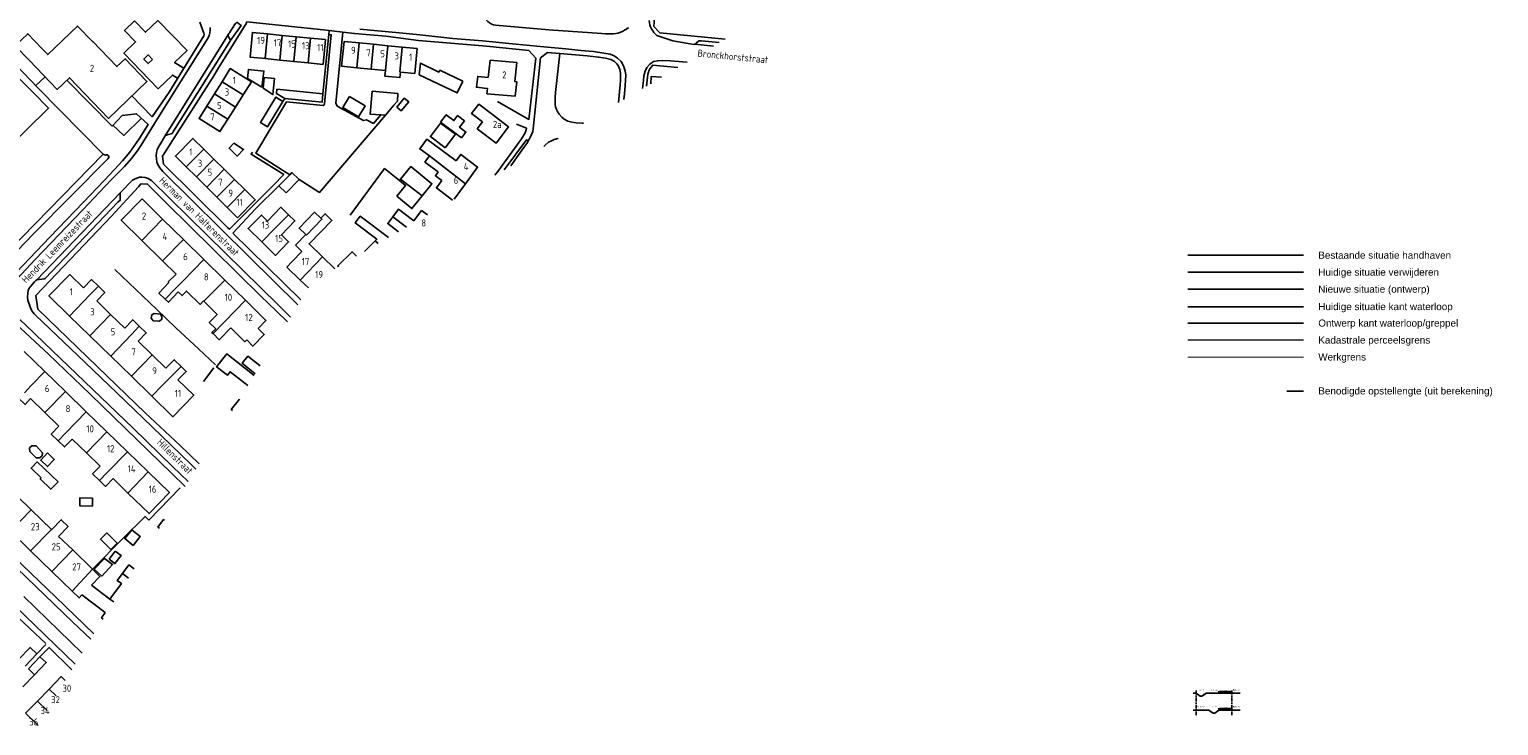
# Model space of a CAD drawing. Header units: metres. Extents: x 233874 to 239264, y 443832 to 448222.
# Tile 25 of 198: x 235714 to 236233, y 444380 to 444626. Entities that reach past the tile are written whole.
import ezdxf

# ---------------------------------------------------------------- set-up
doc = ezdxf.new("R2010")
doc.units = ezdxf.units.M
doc.header["$MEASUREMENT"] = 0
doc.linetypes.add('PHANTOM', pattern=[2.5, 1.25, -0.25, 0.25, -0.25, 0.25, -0.25])
doc.linetypes.add('PHANTOM2', pattern=[1.25, 0.625, -0.125, 0.125, -0.125, 0.125, -0.125])
for name, color, linetype in [('BIJGEBOUW', 4, 'Continuous'), ('DAKRAND', 4, 'Continuous'), ('DAKRAND-BYG', 4, 'Continuous'), ('Goud-01kl-asfalt', 252, 'Continuous'), ('Goud-ontwerp', 2, 'Continuous'), ('Goud-ontwerp-water', 131, 'Continuous'), ('Goud-opstellengtesdef', 30, 'Continuous'), ('Goud-werkgrens', 210, 'PHANTOM'), ('HEG', 253, 'Continuous'), ('HOOFDGEBOUW', 4, 'Continuous'), ('HUISNUMMER', 253, 'Continuous'), ('INSTEEKSLOOT', 153, 'Continuous'), ('KANTVERH', 253, 'Continuous'), ('KANTWATER', 153, 'Continuous'), ('OVLIJNOBJ', 253, 'Continuous'), ('RASTER', 253, 'Continuous'), ('STRAATNAAM', 253, 'Continuous'), ('TUSSENMUUR', 253, 'Continuous')]:
    doc.layers.add(name, color=color, linetype=linetype)
doc.layers.add('G01 kadestrale perceelsgrens', color=73, linetype='Continuous', lineweight=0)
doc.layers.add('Goud-01kl-fietspad', color=7, linetype='Continuous', true_color=0xdc8c8c)
doc.layers.add('Goud-01kl-groenopenb', color=7, linetype='Continuous', true_color=0xb8db94)
doc.styles.add('arial', font='arial.ttf')
doc.styles.get("Standard").update_dxf_attribs({"font": 'iso.shx'})
doc.dimstyles.new('D200', dxfattribs={"dimtxt": 0.36, "dimasz": 0.2, "dimexe": 0, "dimexo": 0, "dimgap": 0.18, "dimtad": 1, "dimtoh": 1, "dimzin": 0, "dimdsep": 46, "dimtxsty": 'Standard', "dimblk1": 'DIMBLK', "dimblk2": 'DIMBLK', "dimsah": 1, "dimcen": 0.09, "dimse1": 1, "dimse2": 1, "dimclrd": 1, "dimclre": 1, "dimclrt": 7, "dimadec": 0, "dimazin": 0, "dimtfac": 1, "dimtix": 1, "dimtmove": 2, "dimatfit": 3, "dimldrblk": 'DIMBLK', "dimfxl": 1, "dimtolj": 1, "dimtzin": 0, "dimarcsym": 0})

# ---------------------------------------------------------------- blocks, each defined once
blk = doc.blocks.new('DIMBLK')
at = {"color": 1}
blk.add_line((0, -0.8), (0, 0.8), dxfattribs=at)
blk.add_solid([(0, 0), (-2, 0.5), (-2, -0.5)], dxfattribs=at)
blk = doc.blocks.new('*D47')
at = {"layer": 'Defpoints', "color": 0, "linetype": 'Continuous', "transparency": 16777216}
for p in [(236134.46, 444391.74), (236134.46, 444391.16), (236138.96, 444391.16)]:
    blk.add_point(p, dxfattribs=at)
at = {"layer": 'Goud-ontwerp', "color": 1, "linetype": 'Continuous', "lineweight": -2, "transparency": 16777216}
blk.add_line((236138.76, 444391.74), (236134.66, 444391.74), dxfattribs=at)
at = {"layer": 'Goud-ontwerp', "color": 1, "linetype": 'Continuous', "lineweight": -2, "transparency": 16777216, "xscale": 0.2, "yscale": 0.2, "zscale": 0.2, "rotation": 180}
blk.add_blockref('DIMBLK', (236134.46, 444391.74), dxfattribs=at)
at = {"layer": 'Goud-ontwerp', "color": 1, "linetype": 'Continuous', "lineweight": -2, "transparency": 16777216, "xscale": 0.2, "yscale": 0.2, "zscale": 0.2}
blk.add_blockref('DIMBLK', (236138.96, 444391.74), dxfattribs=at)
at = {"layer": 'Goud-ontwerp', "color": 7, "linetype": 'Continuous', "transparency": 16777216, "insert": (236136.71, 444392.1), "char_height": 0.36, "attachment_point": 5}
blk.add_mtext('\\A1;4.50', dxfattribs=at)
blk = doc.blocks.new('*D48')
at = {"layer": 'Defpoints', "color": 0, "linetype": 'Continuous', "transparency": 16777216}
for p in [(236134.46, 444385.74), (236134.46, 444385.16), (236138.96, 444385.16)]:
    blk.add_point(p, dxfattribs=at)
at = {"layer": 'Goud-ontwerp', "color": 1, "linetype": 'Continuous', "lineweight": -2, "transparency": 16777216}
blk.add_line((236138.76, 444385.74), (236134.66, 444385.74), dxfattribs=at)
at = {"layer": 'Goud-ontwerp', "color": 1, "linetype": 'Continuous', "lineweight": -2, "transparency": 16777216, "xscale": 0.2, "yscale": 0.2, "zscale": 0.2, "rotation": 180}
blk.add_blockref('DIMBLK', (236134.46, 444385.74), dxfattribs=at)
at = {"layer": 'Goud-ontwerp', "color": 1, "linetype": 'Continuous', "lineweight": -2, "transparency": 16777216, "xscale": 0.2, "yscale": 0.2, "zscale": 0.2}
blk.add_blockref('DIMBLK', (236138.96, 444385.74), dxfattribs=at)
at = {"layer": 'Goud-ontwerp', "color": 7, "linetype": 'Continuous', "transparency": 16777216, "insert": (236136.71, 444386.1), "char_height": 0.36, "attachment_point": 5}
blk.add_mtext('\\A1;4.50', dxfattribs=at)

msp = doc.modelspace()

# ---------------------------------------------------------------- linework, layer by layer
at = {"layer": 'BIJGEBOUW'}
msp.add_line((235712.05, 444400.79), (235716.22, 444405.1), dxfattribs=at)
for points in [[(235803.89, 444601.58), (235800.96, 444603.29), (235801.12, 444604.83), (235817.42, 444603.23)], [(235803.27, 444600.52), (235797.85, 444591.52), (235795.35, 444593.03), (235800.77, 444602.02), (235803.27, 444600.52)], [(235803.89, 444601.58), (235803.97, 444601.53), (235817.12, 444600.24), (235817.42, 444603.23)], [(235826.76, 444602.3), (235824.41, 444598.36), (235830, 444595.03), (235832.34, 444598.97), (235826.76, 444602.3)], [(235716.22, 444405.1), (235713.81, 444407.38), (235709.68, 444403.12)]]:
    msp.add_lwpolyline(points, dxfattribs=at)
at = {"layer": 'DAKRAND'}
for p, q in [((235807.67, 444549.63), (235811.32, 444553.41)), ((235832.16, 444547.42), (235835.92, 444551.16)), ((235817.31, 444545.49), (235821.62, 444541.31)), ((235735.49, 444429.41), (235742.03, 444424.5)), ((235732.11, 444425.93), (235740.41, 444419.7))]:
    msp.add_line(p, q, dxfattribs=at)
for points in [[(235717.98, 444619.22), (235712.96, 444624.44), (235708.56, 444620.22), (235713.58, 444614.99)], [(235839.5, 444611.41), (235839.28, 444609.49), (235844.65, 444608.95), (235844.83, 444610.87)], [(235875.91, 444608.94), (235872.17, 444609.37), (235871.73, 444605.5), (235875.45, 444605.07)], [(235876.43, 444596.61), (235872.59, 444599.55), (235870.04, 444596.22), (235873.88, 444593.28)], [(235855.08, 444581.23), (235851.67, 444583.71), (235854.14, 444587.1), (235864.56, 444579.5)], [(235859.48, 444572.53), (235857.2, 444574.19), (235858.19, 444575.55)], [(235805.24, 444560.44), (235802.56, 444563.07), (235797.78, 444558.19)], [(235849.57, 444558.26), (235844.12, 444562.34), (235842.12, 444559.66)], [(235802.7, 444553.37), (235807.48, 444558.25), (235805.24, 444560.44)], [(235811.32, 444553.41), (235809, 444555.66), (235814.48, 444561.32), (235816.65, 444559.21)], [(235816.65, 444559.21), (235818.17, 444560.78), (235820.58, 444558.44), (235812.53, 444550.12), (235817.31, 444545.49)], [(235835.92, 444551.16), (235836.53, 444551.76), (235828.83, 444557.53), (235830.6, 444559.91), (235840.67, 444552.36)], [(235842.12, 444559.66), (235840.33, 444557.28), (235844.17, 444554.4)], [(235822.9, 444542.05), (235822.63, 444542.33), (235827.7, 444547.35), (235829.28, 444545.76)], [(235737.98, 444535.14), (235735.55, 444537.5), (235732.67, 444534.54)], [(235761.6, 444530.54), (235759.38, 444532.69), (235762.91, 444536.41)], [(235762.91, 444536.41), (235762.68, 444536.64), (235765.44, 444539.45)], [(235737.36, 444529.98), (235740.23, 444532.94), (235737.98, 444535.14)], [(235766.18, 444533.2), (235762.71, 444529.47), (235761.6, 444530.54)], [(235775.13, 444529.95), (235773.93, 444528.73), (235769.15, 444533.42), (235767.58, 444531.82), (235766.18, 444533.2)], [(235752.43, 444521), (235750.09, 444523.27), (235747.26, 444520.36)], [(235752.06, 444515.69), (235754.89, 444518.61), (235752.43, 444521)], [(235778.54, 444518.38), (235778.14, 444518.77), (235779.46, 444520.12), (235777.21, 444522.32), (235780.01, 444525.16)], [(235784.86, 444520.4), (235780.75, 444516.21), (235778.54, 444518.38)], [(235790.43, 444516.14), (235792.61, 444513.99), (235796.64, 444518.1), (235794.46, 444520.24)], [(235795.2, 444507.01), (235790.85, 444510.38), (235788.86, 444507.88), (235793.46, 444504.21)], [(235767.22, 444506.77), (235764.78, 444509.14), (235761.87, 444506.15)], [(235766.11, 444502.03), (235769.02, 444505.02), (235767.22, 444506.77)], [(235713.94, 444495.39), (235712.04, 444493.35), (235709.8, 444495.42)], [(235723.69, 444480.5), (235721.26, 444482.86), (235723.98, 444485.66)], [(235728.69, 444481.09), (235725.97, 444478.29), (235723.69, 444480.5)], [(235738.31, 444466.47), (235735.91, 444468.79), (235738.56, 444471.53)], [(235743.16, 444467.08), (235740.5, 444464.34), (235738.31, 444466.47)], [(235761.33, 444452.4), (235761.03, 444452.62), (235759.03, 444449.97), (235759.57, 444449.56)], [(235723.9, 444446.68), (235727.26, 444450.14), (235724.81, 444452.52), (235721.45, 444449.06)], [(235742.03, 444424.5), (235746.12, 444429.94), (235744.59, 444431.09), (235746.46, 444433.59)], [(235746.46, 444433.59), (235748.74, 444436.55), (235750.64, 444435.14)]]:
    msp.add_lwpolyline(points, dxfattribs=at)
at = {"layer": 'DAKRAND-BYG'}
for p, q in [((235839.59, 444595.59), (235837.88, 444595.71)), ((235804.41, 444568.17), (235808.98, 444572.84)), ((235844.48, 444572.53), (235844.83, 444572.97)), ((235735.92, 444460.15), (235735.83, 444457.38)), ((235741.79, 444438.55), (235743.95, 444441.46))]:
    msp.add_line(p, q, dxfattribs=at)
for points in [[(235866.91, 444607.66), (235864.92, 444603.5), (235851.52, 444609.92), (235851.88, 444614.04), (235858.46, 444610.88), (235858.79, 444611.55), (235866.91, 444607.66)], [(235795.8, 444605.54), (235790.75, 444608.59), (235791.05, 444611.83), (235796.55, 444611.24), (235795.8, 444605.54)], [(235796.32, 444605.14), (235796.62, 444608.91), (235800.23, 444608.56), (235799.7, 444602.95), (235796.32, 444605.14)], [(235839.59, 444595.59), (235842.48, 444599.16), (235843.76, 444600.54), (235843.94, 444603.27), (235834.85, 444604.09), (235834.14, 444595.97), (235837.88, 444595.71)], [(235843.58, 444598.53), (235846.21, 444601.64), (235847.77, 444600.32), (235845.13, 444597.22), (235843.58, 444598.53)], [(235866.41, 444587.59), (235859.06, 444593.22), (235861.05, 444595.82), (235863.76, 444593.75), (235865.08, 444595.47), (235867.48, 444593.63), (235865.74, 444591.35), (235867.98, 444589.64), (235866.41, 444587.59)], [(235860.69, 444584.08), (235855.42, 444588.05), (235859.05, 444592.86), (235864.32, 444588.89), (235860.69, 444584.08)], [(235785.93, 444585.78), (235789.31, 444583.51), (235787.12, 444581.19), (235784.2, 444583.95), (235785.93, 444585.78)], [(235844.83, 444572.97), (235848.47, 444577.47), (235855.99, 444571.4), (235852.56, 444567.15)], [(235805.66, 444574.57), (235801.85, 444570.67), (235804.41, 444568.17)], [(235808.98, 444572.84), (235806.42, 444575.35), (235805.66, 444574.57)], [(235843.54, 444566.96), (235846.63, 444570.79), (235844.48, 444572.53)], [(235852.56, 444567.15), (235848.91, 444562.63), (235843.54, 444566.96)], [(235757.34, 444522.96), (235756.64, 444523.81), (235756.84, 444525.07), (235757.69, 444525.49), (235759.9, 444525.21)], [(235759.9, 444525.21), (235760.45, 444524.46), (235760.37, 444523.44), (235759.54, 444522.73), (235757.34, 444522.96)], [(235790.84, 444499.99), (235784.57, 444504.9), (235783.6, 444503.66), (235779.81, 444506.64), (235783.37, 444511.18), (235793.07, 444503.58)], [(235715.92, 444478.73), (235714.4, 444478.64), (235713.63, 444477.93), (235713.66, 444476.73)], [(235713.66, 444476.73), (235715.92, 444474.43), (235717.3, 444474.41), (235718.1, 444475.19), (235718.13, 444476.27), (235715.92, 444478.73)], [(235719.95, 444476.17), (235722.36, 444473.89), (235719.95, 444471.35), (235717.54, 444473.62), (235719.95, 444476.17)], [(235716.33, 444473.04), (235723.67, 444465.99), (235721.11, 444463.34), (235717.32, 444466.99), (235717.68, 444467.36), (235714.14, 444470.76), (235716.33, 444473.04)], [(235735.83, 444457.38), (235731.34, 444457.52), (235731.43, 444460.3), (235735.92, 444460.15)], [(235742.36, 444441.97), (235738.7, 444445.65), (235740.97, 444447.9), (235744.62, 444444.22), (235742.36, 444441.97)], [(235749.8, 444448.97), (235747.31, 444445.87), (235750.3, 444443.48)], [(235750.3, 444443.48), (235752.78, 444446.58), (235749.8, 444448.97)], [(235736.52, 444435.03), (235740.08, 444438.89), (235742.99, 444436.77), (235739.13, 444432.62), (235736.52, 444435.03)], [(235743.95, 444441.46), (235745.99, 444439.94), (235743.83, 444437.03), (235741.79, 444438.55)]]:
    msp.add_lwpolyline(points, dxfattribs=at)
at = {"layer": 'G01 kadestrale perceelsgrens', "linetype": 'Continuous'}
msp.add_line((236164.434, 444516.072), (236123.444, 444516.072), dxfattribs=at)
at = {"layer": 'Goud-01kl-asfalt', "linetype": 'Continuous', "const_width": 0.3}
for points in [[(236141.958, 444391.012), (236138.458, 444391.012)], [(236141.958, 444385.012), (236138.458, 444385.012)]]:
    msp.add_lwpolyline(points, dxfattribs=at)
at = {"layer": 'Goud-01kl-fietspad', "linetype": 'Continuous', "const_width": 0.3}
for points in [[(236134.458, 444391.012), (236130.958, 444391.012)], [(236129.858, 444385.012), (236126.358, 444385.012)]]:
    msp.add_lwpolyline(points, dxfattribs=at)
at = {"layer": 'Goud-01kl-groenopenb', "linetype": 'Continuous'}
msp.add_line((236126.358, 444385.162), (236125.358, 444385.162), dxfattribs=at)
at = {"layer": 'Goud-01kl-groenopenb', "linetype": 'Continuous', "const_width": 0.3}
for points in [[(236130.958, 444391.012), (236130.004, 444391.012), (236128.504, 444390.012), (236127.813, 444390.012), (236126.313, 444391.012), (236125.358, 444391.012)], [(236138.458, 444391.012), (236134.458, 444391.012)], [(236126.358, 444385.012), (236125.358, 444385.012)], [(236135.458, 444385.012), (236134.504, 444385.012), (236133.004, 444384.012), (236132.313, 444384.012), (236130.813, 444385.012), (236129.858, 444385.012)], [(236138.458, 444385.012), (236134.458, 444385.012)]]:
    msp.add_lwpolyline(points, dxfattribs=at)
at = {"layer": 'Goud-01kl-groenopenb', "linetype": 'Continuous'}
for points in [[(236130.958, 444391.162), (236129.958, 444391.162), (236128.458, 444390.162), (236127.858, 444390.162), (236126.358, 444391.162), (236125.358, 444391.162)], [(236138.458, 444391.162), (236134.458, 444391.162)], [(236135.458, 444385.162), (236134.458, 444385.162), (236132.958, 444384.162), (236132.358, 444384.162), (236130.858, 444385.162), (236129.858, 444385.162)], [(236138.458, 444385.162), (236134.458, 444385.162)]]:
    msp.add_lwpolyline(points, dxfattribs=at)
at = {"layer": 'Goud-ontwerp', "linetype": 'Continuous'}
for p, q in [((236164.434, 444534.072), (236123.444, 444534.072)), ((236141.958, 444391.162), (236138.458, 444391.162)), ((236138.958, 444391.262), (236138.808, 444391.262)), ((236141.958, 444385.162), (236138.458, 444385.162)), ((236138.958, 444385.262), (236138.808, 444385.262))]:
    msp.add_line(p, q, dxfattribs=at)
at = {"layer": 'Goud-ontwerp', "linetype": 'PHANTOM2', "ltscale": 2}
for p, q in [((236126.358, 444383.383), (236126.358, 444392.162)), ((236138.958, 444383.383), (236138.958, 444392.162))]:
    msp.add_line(p, q, dxfattribs=at)
at = {"layer": 'Goud-ontwerp', "linetype": 'Continuous'}
for points in [[(236134.458, 444391.162), (236130.958, 444391.162)], [(236129.858, 444385.162), (236126.358, 444385.162)]]:
    msp.add_lwpolyline(points, dxfattribs=at)
at = {"layer": 'Goud-ontwerp-water', "linetype": 'Continuous'}
msp.add_line((236164.434, 444522.072), (236123.444, 444522.072), dxfattribs=at)
at = {"layer": 'Goud-opstellengtesdef', "linetype": 'Continuous'}
msp.add_line((236164.434, 444498.072), (236158.434, 444498.072), dxfattribs=at)
at = {"layer": 'Goud-werkgrens', "ltscale": 3, "const_width": 0.3, "flags": 128}
msp.add_lwpolyline([(236164.434, 444510.072), (236123.444, 444510.072)], dxfattribs=at)
at = {"layer": 'HEG'}
for p, q in [((235785.49, 444553.91), (235793.65, 444562.63)), ((235775.14, 444501.45), (235778.76, 444506.29))]:
    msp.add_line(p, q, dxfattribs=at)
for points in [[(235743.74, 444541.07), (235758.61, 444526.89), (235765.35, 444520.38), (235773.33, 444513.01)], [(235736.16, 444435.29), (235746.59, 444445.88), (235754.47, 444453.73), (235755.79, 444452.37)]]:
    msp.add_lwpolyline(points, dxfattribs=at)
at = {"layer": 'HOOFDGEBOUW'}
for p, q in [((235802.96, 444623.87), (235797.79, 444624.37)), ((235807.94, 444623.39), (235802.96, 444623.87)), ((235813.02, 444622.9), (235807.94, 444623.39)), ((235835.31, 444620.7), (235830.23, 444621.2)), ((235840.39, 444620.2), (235835.31, 444620.7)), ((235845.47, 444619.7), (235840.39, 444620.2)), ((235796.94, 444615.67), (235802.12, 444615.15)), ((235802.12, 444615.15), (235807.1, 444614.65)), ((235807.1, 444614.65), (235812.18, 444614.14)), ((235812.18, 444614.14), (235817.47, 444613.6)), ((235829.35, 444612.44), (235834.43, 444611.92)), ((235834.43, 444611.92), (235839.5, 444611.41)), ((235844.83, 444610.87), (235849.88, 444610.36)), ((235781.72, 444607.48), (235779.02, 444603.15)), ((235789.17, 444602.82), (235792.1, 444607.49)), ((235779.02, 444603.15), (235776.32, 444598.82)), ((235783.74, 444594.18), (235786.45, 444598.5)), ((235786.45, 444598.5), (235789.17, 444602.82)), ((235873.88, 444593.28), (235871.98, 444590.8)), ((235778.86, 444580.07), (235775.22, 444583.65)), ((235782.49, 444576.49), (235778.86, 444580.07)), ((235769.04, 444577.36), (235772.66, 444573.78)), ((235772.66, 444573.78), (235776.29, 444570.19)), ((235786.12, 444572.92), (235782.49, 444576.49)), ((235789.76, 444569.34), (235786.12, 444572.92)), ((235776.29, 444570.19), (235779.92, 444566.61)), ((235867.8, 444571.34), (235863.87, 444565.95)), ((235779.92, 444566.61), (235783.54, 444563.02)), ((235783.54, 444563.02), (235787.24, 444559.36)), ((235852.33, 444561.95), (235851.58, 444560.94)), ((235854.41, 444560.39), (235852.33, 444561.95)), ((235760.67, 444558.91), (235768.03, 444551.68)), ((235851.58, 444560.94), (235849.57, 444558.26)), ((235768.03, 444551.68), (235775.26, 444544.59)), ((235760.67, 444544.14), (235753.32, 444551.35)), ((235809.96, 444547.42), (235806.45, 444543.8)), ((235807.67, 444549.63), (235809.96, 444547.42)), ((235765.44, 444539.45), (235760.67, 444544.14)), ((235775.26, 444544.59), (235782.65, 444537.33)), ((235806.45, 444543.8), (235804.64, 444541.92)), ((235809.39, 444537.32), (235804.64, 444541.92)), ((235782.65, 444537.33), (235789.96, 444530.16)), ((235812.28, 444534.52), (235809.39, 444537.32)), ((235737.36, 444529.98), (235742.3, 444525.17)), ((235775.28, 444529.8), (235775.13, 444529.95)), ((235780.01, 444525.16), (235775.28, 444529.8)), ((235734.99, 444517.55), (235727.73, 444524.6)), ((235742.3, 444525.17), (235747.26, 444520.36)), ((235742.32, 444510.42), (235734.99, 444517.55)), ((235752.06, 444515.69), (235756.95, 444510.93)), ((235711.68, 444512.04), (235718.97, 444504.98)), ((235749.62, 444503.32), (235742.32, 444510.42)), ((235756.95, 444510.93), (235761.87, 444506.15)), ((235718.97, 444504.98), (235726.27, 444497.9)), ((235756.9, 444496.24), (235749.62, 444503.32)), ((235719.03, 444490.46), (235713.94, 444495.39)), ((235726.27, 444497.9), (235733.69, 444490.71)), ((235723.98, 444485.66), (235719.03, 444490.46)), ((235733.69, 444490.71), (235741, 444483.63)), ((235733.76, 444476.18), (235728.69, 444481.09)), ((235741, 444483.63), (235748.23, 444476.62)), ((235738.56, 444471.53), (235733.76, 444476.18)), ((235748.23, 444476.62), (235755.61, 444469.47)), ((235748.41, 444461.99), (235743.16, 444467.08)), ((235709.28, 444460.87), (235714.2, 444456.09)), ((235714.2, 444456.09), (235721.36, 444449.14)), ((235713.96, 444441.57), (235706.82, 444448.5)), ((235721.36, 444449.14), (235721.45, 444449.06)), ((235723.9, 444446.68), (235728.88, 444441.85)), ((235721.48, 444434.27), (235713.96, 444441.57)), ((235728.88, 444441.85), (235735.9, 444435.03)), ((235728.64, 444427.33), (235721.48, 444434.27)), ((235711.2, 444393.42), (235715.33, 444397.69)), ((235720.51, 444392.65), (235716.37, 444388.39)), ((235716.37, 444388.39), (235712.22, 444384.13))]:
    msp.add_line(p, q, dxfattribs=at)
for points in [[(235713.58, 444614.99), (235723.42, 444604.75), (235727.74, 444608.9), (235741.57, 444594.51), (235755.15, 444607.6), (235747.44, 444615.62), (235744.53, 444612.82), (235735.92, 444621.77), (235735.84, 444621.69), (235730.56, 444627.18), (235720.04, 444617.07), (235717.98, 444619.22)], [(235797.79, 444624.37), (235792.49, 444624.89), (235791.61, 444616.21), (235796.94, 444615.67)], [(235817.47, 444613.6), (235818.32, 444622.39), (235813.02, 444622.9)], [(235830.23, 444621.2), (235824.93, 444621.72), (235824.04, 444612.97), (235829.35, 444612.44)], [(235849.88, 444610.36), (235850.74, 444619.18), (235845.47, 444619.7)], [(235875.91, 444608.94), (235876.62, 444615.07), (235886.07, 444614.25), (235885.29, 444607.56), (235886.02, 444607.49), (235885.42, 444602.36), (235875.45, 444603.23), (235875.66, 444605.04), (235875.45, 444605.07)], [(235792.1, 444607.49), (235784.64, 444612.15), (235781.72, 444607.48)], [(235933.4, 444606.77), (235933.59, 444609.33), (235937.27, 444609.06)], [(235776.32, 444598.82), (235773.6, 444594.46), (235780.99, 444589.81), (235783.74, 444594.18)], [(235876.43, 444596.61), (235883.11, 444591.5), (235878.66, 444585.69), (235871.98, 444590.8)], [(235775.22, 444583.65), (235771.4, 444587.41), (235765.21, 444581.15), (235769.04, 444577.36)], [(235858.19, 444575.55), (235853.51, 444579.08), (235855.08, 444581.23)], [(235864.56, 444579.5), (235866.2, 444581.75), (235872.13, 444577.27), (235867.8, 444571.34)], [(235863.25, 444565.58), (235857.55, 444569.89), (235859.48, 444572.53)], [(235787.24, 444559.36), (235793.47, 444565.69), (235789.76, 444569.34)], [(235753.32, 444551.35), (235746.02, 444558.52), (235753.4, 444566.04), (235760.67, 444558.91)], [(235795.77, 444550.79), (235790.95, 444555.52), (235795.63, 444560.3), (235797.78, 444558.19)], [(235802.7, 444553.37), (235805.28, 444550.84), (235800.6, 444546.06), (235795.77, 444550.79)], [(235727.73, 444524.6), (235720.44, 444531.7), (235727.81, 444539.27), (235732.67, 444534.54)], [(235789.96, 444530.16), (235797.21, 444523.05), (235794.46, 444520.24)], [(235790.43, 444516.14), (235789.83, 444515.53), (235784.86, 444520.4)], [(235766.11, 444502.03), (235771.72, 444496.58), (235764.35, 444489), (235756.9, 444496.24)], [(235785.4, 444491.23), (235785, 444491.55), (235787.87, 444495.2)], [(235755.61, 444469.47), (235763.12, 444462.19), (235755.89, 444454.74), (235748.41, 444461.99)], [(235735.9, 444435.03), (235738.5, 444432.51), (235735.49, 444429.41)], [(235732.11, 444425.93), (235731.13, 444424.91), (235728.64, 444427.33)], [(235740.41, 444419.7), (235739.03, 444417.86), (235739.64, 444417.39)], [(235715.33, 444397.69), (235719.51, 444402), (235717.3, 444404.03), (235713.18, 444399.78)], [(235726.22, 444395.67), (235724.8, 444397.05), (235720.51, 444392.65)]]:
    msp.add_lwpolyline(points, dxfattribs=at)
at = {"layer": 'INSTEEKSLOOT'}
for points in [[(235740.79, 444581.64), (235741.1, 444581.61), (235741.41, 444581.43), (235741.65, 444581.03), (235741.62, 444580.67), (235741.27, 444580.2), (235715.1, 444553.75), (235682.37, 444519.82), (235662.1, 444498.88), (235660.33, 444497.23), (235659.57, 444496.5), (235658.78, 444495.96), (235657.94, 444495.71), (235657.21, 444495.74), (235656.14, 444496.03), (235655.13, 444496.49), (235643.78, 444507.58), (235611.25, 444538.51), (235609.38, 444540.01), (235608.68, 444540.96), (235608.54, 444541.98), (235608.8, 444542.65), (235609.17, 444543.25)], [(235611.21, 444544.87), (235611.74, 444543.99), (235613.21, 444542.22), (235634.32, 444520.41), (235654.79, 444500.17), (235655.75, 444499.28), (235656.24, 444498.91), (235656.69, 444498.59), (235657.13, 444498.48), (235657.78, 444498.55), (235658.33, 444498.76), (235659.1, 444499.35), (235685.69, 444526.64), (235715.76, 444557.27), (235739.64, 444581.81)], [(235739.64, 444581.81), (235740.47, 444581.51), (235740.79, 444581.64)]]:
    msp.add_lwpolyline(points, dxfattribs=at)
at = {"layer": 'KANTVERH'}
for p, q in [((235784, 444624.26), (235761.57, 444588.34)), ((235790.15, 444627.78), (235780.5, 444612.4)), ((235819.52, 444624.17), (235817.42, 444603.23)), ((235819.66, 444625.54), (235819.52, 444624.17)), ((235819.66, 444625.54), (235824.43, 444624.99)), ((235821.93, 444599.84), (235824.43, 444624.99)), ((235935.6, 444623.81), (235941.23, 444621.92)), ((235949.03, 444620.74), (235955.62, 444620.07)), ((235719.1, 444609.25), (235715.76, 444606.02)), ((235778.83, 444609.61), (235760.64, 444581.11)), ((235780.5, 444612.4), (235778.83, 444609.61)), ((235803.27, 444600.52), (235803.89, 444601.58)), ((235909.61, 444592.8), (235909.13, 444592.82)), ((235760.64, 444581.11), (235761.01, 444578.26)), ((235761.01, 444578.26), (235783.76, 444555.85)), ((235785.49, 444553.91), (235809.65, 444530.29)), ((235716.55, 444526.99), (235741.11, 444503.36)), ((235805.9, 444524.25), (235801.64, 444528.45)), ((235698.97, 444427.82), (235719.36, 444408.74)), ((235708.38, 444422.1), (235729.76, 444401.43)), ((235711.63, 444425.44), (235732.21, 444405.39)), ((235728.97, 444416.38), (235735.23, 444410.27)), ((235716.22, 444405.1), (235719.37, 444408.44)), ((235717.3, 444404.03), (235720.45, 444407.27)), ((235728.58, 444399.52), (235720.45, 444407.42))]:
    msp.add_line(p, q, dxfattribs=at)
at = {"layer": 'KANTVERH', "linetype": 'Continuous'}
msp.add_line((236164.434, 444546.072), (236123.444, 444546.072), dxfattribs=at)
at = {"layer": 'KANTVERH', "color": 13, "linetype": 'Continuous'}
msp.add_line((236164.434, 444540.072), (236123.444, 444540.072), dxfattribs=at)
at = {"layer": 'KANTVERH'}
for points in [[(235959.73, 444622.55), (235936.65, 444624.77), (235934.54, 444627.03), (235936.14, 444650.19), (235939.22, 444693.98)], [(235875.07, 444629.51), (235875.2, 444629.36), (235875.74, 444628.77), (235876.36, 444628.26), (235877.04, 444627.89), (235877.74, 444627.61), (235878.53, 444627.44), (235897.34, 444625.83), (235916.15, 444624.54), (235917.37, 444624.46), (235918.64, 444624.46)], [(235701.04, 444529.17), (235715.58, 444544.65), (235732.45, 444562.14), (235742.46, 444572.72), (235747.15, 444577.49), (235749.69, 444580.36), (235751.67, 444582.91), (235753.05, 444585.04), (235757.76, 444592.65), (235767.8, 444608.79), (235776.27, 444622.07), (235776.86, 444622.98), (235777.18, 444623.84), (235777.45, 444624.78), (235777.53, 444625.72), (235777.46, 444626.66)], [(235765.99, 444608.72), (235764.17, 444609.85), (235759.12, 444604.97), (235746.99, 444617.57), (235751.12, 444621.56), (235747.24, 444625.59), (235750.75, 444628.98), (235754.64, 444624.96), (235759, 444629.17), (235769.34, 444618.47), (235764.95, 444614.23), (235768.16, 444612.25)], [(235749.83, 444602.49), (235756.97, 444595.09), (235762.95, 444603.79), (235775.24, 444623.73), (235775.4, 444624.15), (235775.27, 444624.62), (235773.9, 444628.55)], [(235786.95, 444628.58), (235786.54, 444628.15), (235786.14, 444627.63), (235784.34, 444624.75), (235784.16, 444624.49), (235784, 444624.26), (235783.94, 444623.99), (235783.94, 444623.73), (235784.43, 444622.5), (235784.58, 444622.26), (235784.63, 444622.05), (235784.61, 444621.9)], [(235784.61, 444621.9), (235788.47, 444627.41), (235786.95, 444628.58)], [(235790.14, 444627.76), (235790.52, 444628.64), (235817.58, 444625.77), (235819.66, 444625.54)], [(235805.66, 444574.57), (235793.65, 444582.26), (235804.5, 444600.34), (235817.48, 444599.05), (235817.65, 444599.12), (235817.82, 444599.29), (235817.96, 444599.64), (235820.35, 444624.09), (235819.52, 444624.17)], [(235824.43, 444624.99), (235828.6, 444624.52), (235839.7, 444623.61)], [(235830.44, 444626.07), (235843.17, 444624.86), (235851.65, 444624.04), (235863.42, 444622.77), (235873.9, 444621.9), (235885.62, 444620.78), (235895.54, 444619.82), (235903.39, 444619.14), (235908.67, 444618.55), (235913.19, 444618.13), (235916.77, 444617.59), (235919.01, 444617.2), (235920.42, 444616.58), (235921.66, 444615.76), (235922.9, 444614.68), (235923.78, 444613.05), (235924.4, 444611.38), (235924.6, 444609.83), (235924.52, 444607.99), (235924.32, 444606.18), (235924.09, 444603.19), (235923.93, 444601.2)], [(235925.49, 444626.64), (235924.85, 444626.12), (235924.17, 444625.66), (235923.44, 444625.27), (235922.68, 444624.95), (235921.9, 444624.7), (235921.1, 444624.53), (235920.28, 444624.42), (235919.46, 444624.4), (235918.64, 444624.46)], [(235935.6, 444623.81), (235935.04, 444624.33), (235934.54, 444624.9), (235934.09, 444625.52), (235933.7, 444626.17), (235933.37, 444626.86), (235933.11, 444627.58), (235932.92, 444628.32), (235932.8, 444629.08)], [(235784.61, 444621.9), (235784.45, 444621.66), (235764.56, 444590.01), (235764.34, 444589.54), (235764.21, 444589.36), (235764.03, 444589.15), (235763.77, 444589.05), (235762.3, 444588.67), (235762.09, 444588.62), (235761.85, 444588.54)], [(235839.7, 444623.61), (235851.2, 444622.07), (235875.26, 444620.01), (235890.28, 444618.49), (235892.71, 444615.75), (235890.29, 444594.14), (235879.13, 444600.5)], [(235957.66, 444621.3), (235951.37, 444621.92), (235950.75, 444621.98), (235950.49, 444621.98), (235950.27, 444621.78), (235949.65, 444621.24), (235949.34, 444620.96), (235949.03, 444620.74), (235948.66, 444620.62), (235941.23, 444621.92)], [(235757.11, 444615.37), (235755.58, 444616.95), (235754.04, 444615.47), (235755.57, 444613.88), (235757.11, 444615.37)], [(235883.87, 444577.69), (235888.54, 444584.23), (235889.53, 444585.64), (235890.26, 444586.94), (235891, 444588.24), (235891.68, 444589.88), (235891.96, 444591.83), (235894.44, 444615.92), (235896.86, 444617.84), (235901.21, 444617.48)], [(235909.13, 444592.82), (235907.01, 444592.91), (235905.54, 444593.13), (235904.1, 444593.58), (235902.8, 444594.23), (235901.93, 444594.99), (235901.05, 444595.96), (235900.43, 444596.97), (235900.03, 444597.65), (235899.75, 444598.55), (235899.61, 444599.43), (235899.58, 444600.5), (235899.61, 444601.89), (235899.75, 444603.61), (235901.21, 444617.5), (235910.93, 444616.6), (235914.97, 444616.21), (235917.4, 444615.78), (235919.26, 444615.33)], [(235919.26, 444615.33), (235920.62, 444614.57), (235921.46, 444613.75), (235921.89, 444613.24), (235922.42, 444611.83), (235922.68, 444610.48), (235922.71, 444609.26), (235922.68, 444607.99), (235922.57, 444606.35), (235922.02, 444600.08)], [(235930.45, 444605.03), (235930.79, 444607.88), (235931.01, 444609.6), (235931.46, 444611.21), (235932.08, 444612.48), (235933.07, 444613.64), (235934.43, 444614.6), (235935.9, 444614.91), (235937.53, 444614.97), (235940.27, 444614.86), (235946.27, 444614.45)], [(235943.02, 444612.49), (235934.12, 444613.28), (235933.55, 444612.63), (235933.13, 444612.03), (235932.85, 444611.61), (235932.59, 444610.82), (235932.42, 444610.11), (235931.93, 444605.9)], [(235708.96, 444540.15), (235720.79, 444552.44), (235732.68, 444564.91), (235740.03, 444572.58), (235743.72, 444576.44), (235746.47, 444579.45), (235749.08, 444582.56), (235752.44, 444587.27), (235755.54, 444592.36), (235751.49, 444596.13), (235746.42, 444595.57), (235742.78, 444591.81), (235726.82, 444608.02)], [(235837.88, 444595.71), (235835.3, 444592.72), (235832.88, 444594.02), (235831.72, 444593.77), (235822.44, 444598.86), (235821.93, 444599.84)], [(235808.98, 444572.84), (235816.23, 444568.34), (235839.59, 444595.59)], [(235761.85, 444588.54), (235761.57, 444588.34), (235759.31, 444584.59), (235758.94, 444584), (235758.73, 444583.34), (235758.54, 444582.46), (235758.42, 444581.34), (235758.49, 444580.26), (235758.66, 444579.06), (235759.07, 444577.98), (235759.67, 444577.01), (235760.75, 444575.75), (235791.22, 444545.63), (235808.55, 444528.52)], [(235878.26, 444574.39), (235879.28, 444575.73), (235887.67, 444587.25), (235889.02, 444589.37), (235889.27, 444590.42), (235889.42, 444591.09), (235885.94, 444592.48)], [(235792.48, 444582.61), (235791.99, 444581.81), (235803.52, 444574.62), (235799.83, 444570.76), (235784.35, 444555.3), (235783.76, 444555.85)], [(235890.04, 444586.54), (235889.48, 444586.95), (235881.57, 444576.34)], [(235895.63, 444584.59), (235896.11, 444585.14), (235897.24, 444586.04), (235898.23, 444586.58), (235899.27, 444587.09), (235900.49, 444587.45), (235900.52, 444587.46)], [(235745.69, 444568.12), (235750.04, 444572.6), (235750.7, 444573.01), (235751.56, 444573.37), (235752.48, 444573.7), (235753.39, 444573.75), (235754.49, 444573.64), (235755.53, 444573.29), (235756.7, 444572.54), (235776.45, 444553.15), (235801.64, 444528.45)], [(235716.17, 444537.38), (235718.76, 444537.75), (235719.07, 444537.85), (235744.88, 444564.89), (235745.67, 444565.53), (235745.69, 444568.12), (235716.17, 444537.38)], [(235742.62, 444559.94), (235752.21, 444570.34), (235753.01, 444571.32), (235755.36, 444571.28), (235761.94, 444564.61), (235795.45, 444531.66)], [(235742.62, 444559.94), (235715.84, 444531.85), (235716.55, 444526.99)], [(235715.88, 444524.82), (235715.29, 444525.42), (235714.43, 444526.45), (235713.92, 444527.52), (235713.46, 444528.86), (235713.05, 444530.09), (235712.88, 444531.37), (235712.97, 444532.6), (235713.16, 444533.62), (235713.5, 444534.4), (235714.01, 444535.15), (235715.4, 444536.71), (235715.83, 444537.12), (235716.17, 444537.38)], [(235804.85, 444522.55), (235800.87, 444526.45), (235795.45, 444531.66)], [(235677.26, 444496.58), (235686.58, 444506.32), (235700.63, 444520.97), (235701.5, 444521.84), (235702.67, 444522.78), (235703.51, 444523.25), (235704.25, 444523.52), (235705.35, 444523.71), (235706.39, 444523.89), (235707.59, 444523.92), (235708.59, 444523.75), (235709.45, 444523.48), (235710.46, 444523.01), (235712.1, 444521.61), (235718.78, 444515.11), (235730.24, 444504.16), (235750.29, 444484.99), (235764.35, 444471.24), (235769.77, 444466.03)], [(235707.49, 444522.22), (235708.75, 444521.81), (235713.88, 444517.11), (235720.25, 444511.06), (235735, 444496.91)], [(235715.86, 444524.84), (235730.58, 444510.76), (235744.46, 444497.45), (235760.14, 444482.35), (235770.76, 444472.07), (235772.48, 444470.4)], [(235741.11, 444503.36), (235754.5, 444490.32), (235766.89, 444478.86), (235773.65, 444472.3)], [(235729.03, 444416.26), (235699.01, 444445.1), (235683.23, 444460.37), (235666.68, 444476.37), (235665.85, 444477.19), (235665.34, 444477.83), (235664.86, 444478.56), (235664.73, 444479.56), (235664.76, 444480.51), (235664.77, 444481.61), (235664.85, 444482.36), (235665.27, 444483.52), (235666.12, 444484.99), (235669.18, 444488.13), (235677.26, 444496.58)], [(235683.71, 444498.35), (235667.12, 444481.67), (235667.2, 444479.08), (235681.18, 444465.51), (235702.01, 444445.14), (235722.92, 444425.17), (235736.4, 444412.16)], [(235768.71, 444464.31), (235763.84, 444469), (235747.53, 444484.83), (235735.06, 444496.94)]]:
    msp.add_lwpolyline(points, dxfattribs=at)
at = {"layer": 'KANTWATER', "linetype": 'Continuous'}
msp.add_line((236164.434, 444527.898), (236123.444, 444527.898), dxfattribs=at)
at = {"layer": 'OVLIJNOBJ'}
msp.add_line((235658.26, 444660.71), (235714.8, 444603.76), dxfattribs=at)
for points in [[(235665.24, 444658.97), (235716.56, 444605.31), (235739.64, 444581.81)], [(235714.8, 444603.76), (235720.34, 444598.17), (235688.12, 444566.52), (235682.6, 444572.13)], [(235743.12, 444592.16), (235746.93, 444588.46), (235753.18, 444594.56)]]:
    msp.add_lwpolyline(points, dxfattribs=at)
at = {"layer": 'RASTER'}
for p, q in [((235793.64, 444562.62), (235801.76, 444570.65)), ((235773.33, 444513.01), (235779.37, 444507.32)), ((235755.79, 444452.37), (235766.88, 444463.89))]:
    msp.add_line(p, q, dxfattribs=at)
msp.add_lwpolyline([(235827.04, 444560.27), (235839.23, 444576.76), (235844.48, 444572.53)], dxfattribs=at)
at = {"layer": 'TUSSENMUUR'}
for p, q in [((235797.79, 444624.37), (235796.94, 444615.67)), ((235802.96, 444623.87), (235802.12, 444615.15)), ((235807.94, 444623.39), (235807.1, 444614.65)), ((235812.18, 444614.14), (235813.02, 444622.9)), ((235829.35, 444612.44), (235830.23, 444621.2)), ((235834.43, 444611.92), (235835.31, 444620.7)), ((235839.5, 444611.41), (235840.39, 444620.2)), ((235844.58, 444610.9), (235845.47, 444619.7)), ((235844.58, 444610.9), (235844.83, 444610.87)), ((235789.17, 444602.82), (235781.72, 444607.48)), ((235783.74, 444594.18), (235776.32, 444598.82)), ((235786.45, 444598.5), (235779.02, 444603.15)), ((235769.04, 444577.36), (235775.22, 444583.65)), ((235772.66, 444573.78), (235778.86, 444580.07)), ((235855.08, 444581.23), (235867.8, 444571.34)), ((235776.29, 444570.19), (235782.49, 444576.49)), ((235779.92, 444566.61), (235786.12, 444572.92)), ((235844.83, 444572.97), (235852.56, 444567.15)), ((235783.54, 444563.02), (235789.76, 444569.34)), ((235753.32, 444551.35), (235760.67, 444558.91)), ((235800.45, 444555.57), (235805.24, 444560.44)), ((235842.12, 444559.66), (235846.96, 444556.03)), ((235760.67, 444544.14), (235768.03, 444551.68)), ((235795.77, 444550.79), (235800.45, 444555.57)), ((235811.56, 444553.18), (235811.32, 444553.41)), ((235835.92, 444551.16), (235835.98, 444551.11)), ((235835.98, 444551.11), (235836.98, 444550.22)), ((235767.91, 444537.04), (235775.26, 444544.59)), ((235809.39, 444537.32), (235817.31, 444545.49)), ((235765.15, 444534.2), (235767.91, 444537.04)), ((235775.28, 444529.8), (235782.65, 444537.33)), ((235727.73, 444524.6), (235735.1, 444532.18)), ((235735.1, 444532.18), (235737.98, 444535.14)), ((235765.15, 444534.2), (235761.6, 444530.54)), ((235782.63, 444522.59), (235789.96, 444530.16)), ((235734.99, 444517.55), (235742.3, 444525.17)), ((235749.62, 444518.06), (235752.43, 444521)), ((235778.54, 444518.38), (235782.63, 444522.59)), ((235742.32, 444510.42), (235749.62, 444518.06)), ((235749.62, 444503.32), (235756.95, 444510.93)), ((235714.19, 444500), (235718.97, 444504.98)), ((235764.29, 444503.79), (235767.22, 444506.77)), ((235711.78, 444497.48), (235714.19, 444500)), ((235756.9, 444496.24), (235760.58, 444500)), ((235760.58, 444500), (235764.29, 444503.79)), ((235719.03, 444490.46), (235726.27, 444497.9)), ((235726.43, 444483.29), (235733.69, 444490.71)), ((235723.69, 444480.5), (235726.43, 444483.29)), ((235733.76, 444476.18), (235741, 444483.63)), ((235740.97, 444469.19), (235748.23, 444476.62)), ((235738.31, 444466.47), (235740.97, 444469.19)), ((235748.41, 444461.99), (235755.61, 444469.47)), ((235706.82, 444448.5), (235714.2, 444456.09)), ((235713.96, 444441.57), (235721.36, 444449.14)), ((235721.48, 444434.27), (235728.88, 444441.85)), ((235728.64, 444427.33), (235735.9, 444435.03)), ((235748.66, 444431.94), (235746.46, 444433.59)), ((235743.4, 444423.46), (235742.03, 444424.5)), ((235715.33, 444397.69), (235713.18, 444399.78)), ((235720.51, 444392.65), (235722.97, 444390.26)), ((235716.37, 444388.39), (235719.82, 444385.03)), ((235712.22, 444384.13), (235716.68, 444379.79))]:
    msp.add_line(p, q, dxfattribs=at)
msp.add_lwpolyline([(235811.56, 444553.18), (235817.05, 444558.82), (235816.65, 444559.21)], dxfattribs=at)

# ---------------------------------------------------------------- texts
at = {"layer": 'Goud-ontwerp', "color": 7, "linetype": 'Continuous'}
for s, p in [('sloot', (236127.391, 444392.147)), ('fietspad', (236131.382, 444392.147)), ('Rijbaan', (236139.411, 444392.147)), ('fietspad', (236126.782, 444386.147)), ('sloot', (236131.891, 444386.147)), ('Rijbaan', (236139.411, 444386.147))]:
    msp.add_text(s, height=0.5, dxfattribs=at).set_placement(p)
at = {"layer": 'Goud-ontwerp', "color": 7, "linetype": 'Continuous', "char_height": 2.5, "attachment_point": 1, "style": 'arial'}
for s, insert in [('Bestaande situatie handhaven', (236169.615, 444547.367)), ('Huidige situatie verwijderen', (236169.615, 444541.367)), ('Nieuwe situatie (ontwerp)', (236169.615, 444535.367)), ('Huidige situatie kant waterloop', (236169.615, 444529.192)), ('Ontwerp kant waterloop/greppel', (236169.615, 444523.367)), ('Kadastrale perceelsgrens', (236169.615, 444517.367)), ('Werkgrens', (236169.615, 444511.367)), ('Benodigde opstellengte (uit berekening)', (236169.615, 444499.367))]:
    msp.add_mtext_dynamic_manual_height_columns(s, width=105.06065, gutter_width=2.5, heights=[0], dxfattribs=dict(at, insert=insert))
at = {"layer": 'HUISNUMMER'}
for s, p in [('19', (235794.11, 444620.82)), ('17', (235800.03, 444620.02)), ('15', (235805.07, 444619.56)), ('13', (235809.97, 444618.98)), ('11', (235815.35, 444618.28)), ('9', (235827.37, 444617.34)), ('7', (235832.75, 444616.43)), ('5', (235837.69, 444616.1)), ('3', (235842.71, 444615.34)), ('1', (235847.88, 444614.93)), ('2', (235734.92, 444610.97)), ('1', (235785.46, 444606.76)), ('2', (235880.83, 444608.64)), ('3', (235782.65, 444602.59)), ('5', (235779.9, 444597.83)), ('7', (235777.52, 444593.77)), ('2a', (235877.55, 444591.15)), ('1', (235770.1, 444581.39)), ('3', (235773.12, 444577.36)), ('4', (235867.23, 444576.26)), ('5', (235776.58, 444574.19)), ('7', (235780.33, 444570.73)), ('6', (235863.68, 444571.38)), ('9', (235783.93, 444566.84)), ('11', (235786.77, 444563.59)), ('2', (235753.35, 444558.7)), ('13', (235795.7, 444555.54)), ('8', (235852.24, 444556.26)), ('4', (235760.67, 444551.52)), ('15', (235800.52, 444550.82)), ('6', (235767.96, 444544.36)), ('17', (235809.91, 444542.61)), ('8', (235775.28, 444537.19)), ('19', (235814.66, 444538.01)), ('1', (235727.77, 444531.94)), ('10', (235782.63, 444529.97)), ('3', (235735.03, 444524.87)), ('12', (235789.91, 444522.84)), ('5', (235742.31, 444517.8)), ('7', (235749.63, 444510.69)), ('9', (235757, 444504)), ('6', (235719.01, 444497.71)), ('11', (235765, 444496)), ('8', (235726.36, 444490.59)), ('10', (235733.72, 444483.45)), ('12', (235740.99, 444476.41)), ('14', (235748.3, 444469.31)), ('16', (235755.76, 444462.1)), ('23', (235714.09, 444448.83)), ('25', (235721.42, 444441.71)), ('27', (235728.71, 444434.61)), ('32', (235721.23, 444387.68)), ('30', (235725.23, 444391.68)), ('34', (235717.46, 444383.78)), ('36', (235713.46, 444379.78))]:
    msp.add_text(s, height=2.5, dxfattribs=at).set_placement(p)
at = {"layer": 'STRAATNAAM'}
for s, rotation, p in [('Bronckhorststraat', 354.3749, (235949.88, 444616.39)), ('Herman van Halterenstraat', 315.3242, (235759.26, 444572.25)), ('Hendrik Leemreizestraat', 46.0136, (235712.42, 444536.01)), ('Hillenstraat', 315.5264, (235758.46, 444479.65))]:
    msp.add_text(s, height=2.5, rotation=rotation, dxfattribs=at).set_placement(p)

# ---------------------------------------------------------------- dimensions: what is measured, and where the dimension line sits
at = {"layer": 'Goud-ontwerp', "linetype": 'Continuous'}
for p1, p2, picture, middle in [((236138.958, 444391.162), (236134.458, 444391.162), '*D47', (236136.708, 444392.103)), ((236138.958, 444385.162), (236134.458, 444385.162), '*D48', (236136.708, 444386.103))]:
    dim = msp.add_aligned_dim(p1=p1, p2=p2, distance=-0.576, dimstyle='D200', dxfattribs=at)
    dim.commit()
    dim.dimension.update_dxf_attribs({"geometry": picture, "text_midpoint": middle})

doc.saveas('drawing.dxf')
